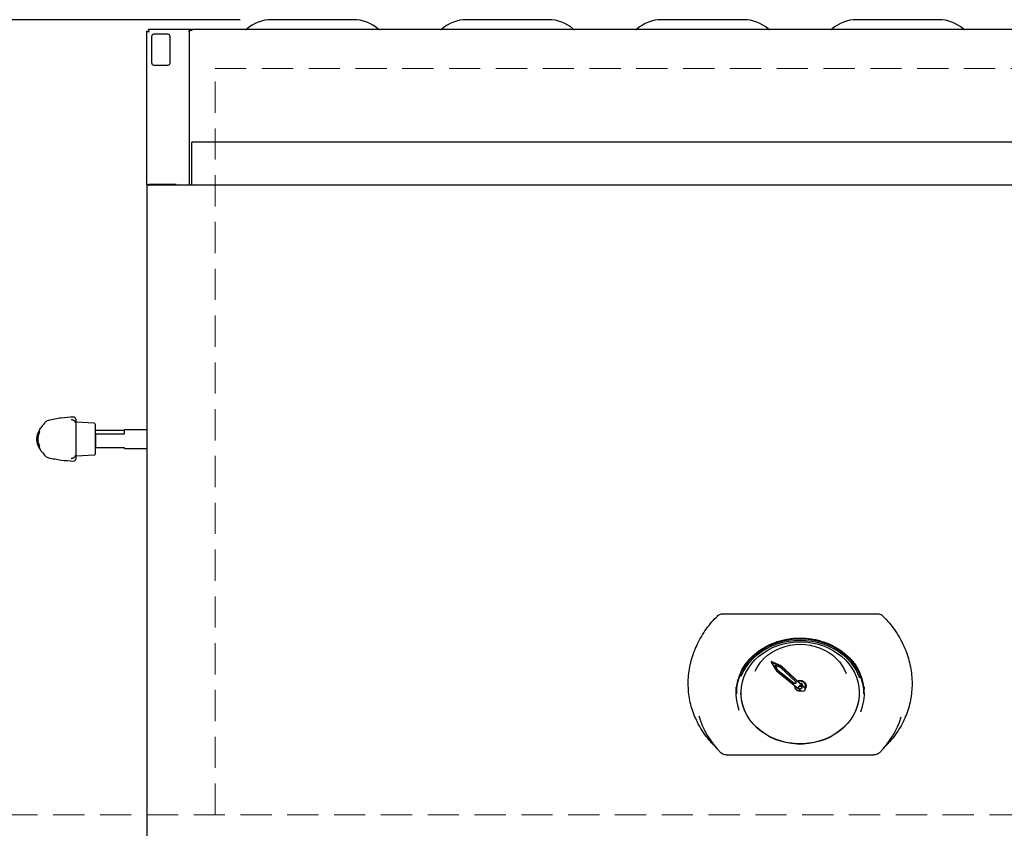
# Model space of a CAD drawing. Header units: inches. Extents: x 42 to 206, y 24 to 147.
# Tile 21 of 47: x 65 to 90, y 104 to 124. Entities that reach past the tile are written whole.
import ezdxf

# ---------------------------------------------------------------- set-up
doc = ezdxf.new("R2010")
doc.units = ezdxf.units.IN
doc.header["$LTSCALE"] = 16
doc.header["$MEASUREMENT"] = 0
doc.linetypes.add('HIDDEN', pattern=[0.075, 0.05, -0.025])
doc.layers.add('FORMAT', color=7, linetype='Continuous')
doc.styles.add('SLDTEXTSTYLE0', font='TXT', dxfattribs={"width": 0.75})
doc.dimstyles.new('SLDDIMSTYLE0', dxfattribs={"dimtxt": 1.5, "dimasz": 2.08, "dimexe": 0, "dimexo": 0.0625, "dimgap": 0.375, "dimtad": 0, "dimtih": 1, "dimtoh": 1, "dimdec": 0, "dimrnd": 1e-09, "dimzin": 12, "dimdsep": 46, "dimlunit": 5, "dimtxsty": 'SLDTEXTSTYLE0', "dimsah": 1, "dimcen": 0.09, "dimadec": 0, "dimazin": 3, "dimtfac": 1, "dimtdec": 0, "dimtofl": 0, "dimtmove": 0, "dimatfit": 3, "dimfxl": 0, "dimfrac": 2, "dimtolj": 1, "dimtzin": 12, "dimarcsym": 0})

# ---------------------------------------------------------------- blocks, each defined once
blk = doc.blocks.new('_D_9')
at = {"layer": 'FORMAT'}
for p, q in [((70.85, 124.343), (54.953, 124.343)), ((56.953, 124.343), (56.953, 111.747)), ((56.953, 96.726), (56.953, 109.322)), ((68.8, 96.726), (54.953, 96.726))]:
    blk.add_line(p, q, dxfattribs=at)
for points in [[(56.953, 124.343), (56.633, 122.263), (57.273, 122.263)], [(56.953, 96.726), (57.273, 98.806), (56.633, 98.806)]]:
    blk.add_solid(points, dxfattribs=at)
at = {"layer": 'FORMAT', "insert": (55.653, 111.255), "char_height": 1.5, "attachment_point": 1, "style": 'SLDTEXTSTYLE0'}
blk.add_mtext('3A', dxfattribs=at)

msp = doc.modelspace()

# ---------------------------------------------------------------- linework, layer by layer
at = {"color": 7, "linetype": 'Continuous', "lineweight": 25}
for p, q in [((73.753, 124.343), (71.65, 124.343)), ((78.753, 124.343), (76.65, 124.343)), ((83.753, 124.343), (81.65, 124.343)), ((88.753, 124.343), (86.65, 124.343)), ((68.452, 124.051), (68.49, 124.051)), ((68.452, 120.115), (68.452, 124.051)), ((69.595, 124.093), (68.493, 124.093)), ((68.493, 124.093), (68.493, 124.055)), ((69, 123.968), (68.626, 123.968)), ((69.537, 124.035), (69.537, 120.1)), ((69.595, 124.07), (69.595, 124.093)), ((69.595, 124.093), (69.615, 124.093)), ((69.595, 124.07), (69.615, 124.07)), ((100.789, 124.093), (69.615, 124.093)), ((69.615, 124.07), (69.615, 124.093)), ((68.577, 123.918), (68.577, 123.23)), ((69.049, 123.23), (69.049, 123.918)), ((68.626, 123.18), (69, 123.18)), ((100.796, 121.206), (69.608, 121.206)), ((69.608, 121.148), (69.608, 121.206)), ((69.608, 120.1), (69.608, 121.148)), ((68.452, 120.115), (68.504, 120.115)), ((68.452, 120.115), (68.452, 119.538)), ((68.504, 120.085), (68.504, 120.115)), ((101.9, 120.1), (68.504, 120.1)), ((69.202, 120.116), (68.524, 120.116)), ((69.202, 120.1), (69.202, 120.116)), ((68.452, 119.538), (68.452, 117.647)), ((68.452, 117.647), (68.452, 101.944)), ((66.629, 114.101), (66.629, 114.093)), ((66.54, 114.08), (66.543, 114.079)), ((66.629, 114.093), (66.629, 114.003)), ((66.629, 114.003), (66.629, 113.996)), ((67.105, 113.996), (66.652, 114.02)), ((67.129, 113.972), (67.129, 113.206)), ((65.634, 113.623), (65.657, 113.724)), ((65.637, 113.623), (65.634, 113.623)), ((65.636, 113.57), (65.637, 113.623)), ((65.656, 113.687), (65.65, 113.639)), ((65.676, 113.777), (65.655, 113.716)), ((65.657, 113.724), (65.66, 113.724)), ((65.66, 113.724), (65.681, 113.777)), ((65.674, 113.777), (65.666, 113.752)), ((65.681, 113.777), (65.676, 113.777)), ((65.706, 113.777), (65.702, 113.777)), ((67.139, 113.81), (67.129, 113.806)), ((67.129, 113.732), (67.139, 113.727)), ((67.879, 113.81), (67.139, 113.81)), ((67.139, 113.727), (67.139, 113.368)), ((67.139, 113.727), (67.879, 113.727)), ((68.452, 113.826), (67.879, 113.826)), ((67.879, 113.727), (67.879, 113.826)), ((65.657, 113.454), (65.633, 113.57)), ((65.633, 113.57), (65.636, 113.57)), ((65.648, 113.474), (65.674, 113.402)), ((65.655, 113.46), (65.676, 113.402)), ((65.676, 113.402), (65.655, 113.454)), ((65.66, 113.454), (65.657, 113.454)), ((65.681, 113.402), (65.66, 113.454)), ((65.676, 113.402), (65.681, 113.402)), ((65.702, 113.402), (65.706, 113.402)), ((67.139, 113.368), (67.129, 113.372)), ((67.879, 113.368), (67.139, 113.368)), ((67.879, 113.351), (67.879, 113.368)), ((67.879, 113.351), (68.452, 113.351)), ((65.833, 113.176), (65.833, 113.176)), ((66.542, 113.098), (66.541, 113.098)), ((66.629, 113.182), (66.629, 113.175)), ((66.629, 113.175), (66.629, 113.085)), ((66.652, 113.158), (67.105, 113.182)), ((83.217, 109.107), (87.186, 109.107)), ((84.719, 107.772), (84.462, 107.883)), ((84.462, 107.883), (84.462, 107.873)), ((84.719, 107.762), (84.462, 107.873)), ((84.462, 107.873), (84.592, 107.643)), ((84.694, 107.733), (84.55, 107.796)), ((84.55, 107.796), (84.625, 107.664)), ((84.558, 107.793), (84.625, 107.674)), ((84.592, 107.643), (85.228, 107.132)), ((84.625, 107.674), (84.625, 107.664)), ((84.625, 107.674), (85.049, 107.333)), ((84.625, 107.664), (85.049, 107.323)), ((85.093, 107.363), (84.694, 107.733)), ((84.719, 107.772), (84.719, 107.762)), ((85.315, 107.218), (84.719, 107.772)), ((85.315, 107.208), (84.719, 107.762)), ((85.049, 107.333), (85.049, 107.323)), ((85.093, 107.333), (85.049, 107.333)), ((85.093, 107.323), (85.049, 107.323)), ((85.093, 107.335), (85.091, 107.333)), ((85.093, 107.363), (85.093, 107.323)), ((83.572, 107.147), (83.572, 107.059)), ((85.052, 107.274), (85.052, 107.263)), ((85.052, 107.263), (85.052, 107.262)), ((85.061, 107.266), (85.061, 107.262)), ((85.061, 107.262), (85.061, 107.258)), ((85.159, 107.23), (85.159, 107.22)), ((85.202, 107.136), (85.222, 107.137)), ((85.245, 107.22), (85.245, 107.23)), ((85.271, 107.258), (85.271, 107.263)), ((85.331, 107.171), (85.331, 107.181)), ((85.343, 107.258), (85.343, 107.262)), ((85.352, 107.262), (85.352, 107.263)), ((86.832, 107.059), (86.832, 107.147)), ((82.954, 105.777), (83.115, 105.603)), ((87.288, 105.603), (87.45, 105.777)), ((83.313, 105.489), (87.091, 105.489))]:
    msp.add_line(p, q, dxfattribs=at)
at = {"color": 7, "linetype": 'Continuous', "lineweight": 25, "flags": 128}
for points in [[(69.537, 124.035), (69.538, 124.042), (69.541, 124.048), (69.547, 124.055), (69.554, 124.06), (69.563, 124.064), (69.573, 124.068), (69.583, 124.07), (69.595, 124.07)], [(68.524, 120.116), (68.51, 120.114), (68.504, 120.113)], [(83.572, 107.059), (83.579, 107.189), (83.6, 107.318), (83.634, 107.445), (83.682, 107.569), (83.743, 107.688), (83.816, 107.802), (83.901, 107.909), (83.997, 108.009), (84.104, 108.101), (84.219, 108.185), (84.344, 108.258), (84.475, 108.322), (84.613, 108.374), (84.756, 108.416), (84.902, 108.445), (85.051, 108.463), (85.202, 108.469)], [(85.202, 108.392), (85.348, 108.386), (85.493, 108.368), (85.635, 108.337), (85.774, 108.295), (85.906, 108.242), (86.033, 108.178), (86.151, 108.103), (86.261, 108.019), (86.361, 107.926), (86.45, 107.825), (86.527, 107.718), (86.592, 107.604), (86.644, 107.486), (86.682, 107.363), (86.707, 107.238), (86.718, 107.112), (86.714, 106.985), (86.697, 106.859), (86.665, 106.736), (86.62, 106.615), (86.561, 106.499), (86.49, 106.388), (86.407, 106.284), (86.312, 106.187), (86.207, 106.098), (86.093, 106.019), (85.971, 105.949), (85.841, 105.89), (85.705, 105.843), (85.565, 105.806), (85.421, 105.782), (85.275, 105.77), (85.128, 105.77), (84.983, 105.782), (84.839, 105.806), (84.698, 105.843), (84.563, 105.89), (84.433, 105.949), (84.31, 106.019), (84.196, 106.098), (84.091, 106.187), (83.997, 106.284), (83.914, 106.388), (83.842, 106.499), (83.784, 106.615), (83.739, 106.736), (83.707, 106.859), (83.689, 106.985), (83.686, 107.112), (83.696, 107.238), (83.721, 107.363), (83.76, 107.486), (83.812, 107.604), (83.876, 107.718), (83.954, 107.825), (84.043, 107.926), (84.143, 108.019), (84.252, 108.103), (84.371, 108.178), (84.497, 108.242), (84.63, 108.295), (84.768, 108.337), (84.91, 108.368), (85.055, 108.386), (85.202, 108.392)], [(83.693, 107.507), (83.701, 107.527), (83.759, 107.647), (83.83, 107.761), (83.913, 107.869), (84.007, 107.97), (84.112, 108.063), (84.226, 108.147), (84.349, 108.221), (84.479, 108.285), (84.616, 108.338), (84.758, 108.38), (84.904, 108.41), (85.052, 108.428), (85.202, 108.434)], [(84.049, 107.638), (84.067, 107.676), (84.124, 107.778), (84.194, 107.874), (84.275, 107.963), (84.366, 108.045), (84.467, 108.117), (84.576, 108.18), (84.693, 108.232), (84.815, 108.273), (84.941, 108.303), (85.071, 108.321), (85.202, 108.327)], [(85.202, 108.469), (85.352, 108.463), (85.501, 108.445), (85.648, 108.416), (85.791, 108.374), (85.928, 108.322), (86.06, 108.258), (86.184, 108.185), (86.3, 108.101), (86.406, 108.009), (86.503, 107.909), (86.588, 107.802), (86.661, 107.688), (86.722, 107.569), (86.77, 107.445), (86.804, 107.318), (86.825, 107.189), (86.832, 107.059)], [(85.202, 108.434), (85.351, 108.428), (85.5, 108.41), (85.646, 108.38), (85.787, 108.338), (85.924, 108.285), (86.054, 108.221), (86.177, 108.147), (86.292, 108.063), (86.396, 107.97), (86.49, 107.869), (86.573, 107.761), (86.644, 107.647), (86.702, 107.527), (86.726, 107.467)], [(85.202, 108.327), (85.333, 108.321), (85.462, 108.303), (85.589, 108.273), (85.711, 108.232), (85.827, 108.18), (85.936, 108.117), (86.037, 108.045), (86.129, 107.963), (86.21, 107.874), (86.279, 107.778), (86.337, 107.676), (86.378, 107.577)], [(85.093, 107.353), (85.08, 107.34), (85.075, 107.333)], [(85.076, 107.333), (85.08, 107.338), (85.093, 107.351)], [(85.093, 107.339), (85.088, 107.333), (85.088, 107.333)], [(85.202, 107.393), (85.155, 107.387), (85.139, 107.381)], [(85.14, 107.38), (85.155, 107.385), (85.202, 107.391)], [(85.202, 107.384), (85.158, 107.378), (85.147, 107.374)], [(85.327, 107.201), (85.336, 107.22), (85.343, 107.258), (85.336, 107.295), (85.316, 107.329), (85.285, 107.356), (85.245, 107.373), (85.202, 107.379), (85.158, 107.373), (85.15, 107.371)], [(85.202, 107.391), (85.248, 107.385), (85.29, 107.367), (85.323, 107.338), (85.344, 107.302), (85.352, 107.262), (85.344, 107.222), (85.329, 107.194)], [(83.572, 107.107), (83.57, 107.124), (83.564, 107.228)], [(86.718, 107.086), (86.714, 106.991), (86.697, 106.866), (86.665, 106.742), (86.62, 106.621), (86.561, 106.505), (86.49, 106.394), (86.407, 106.29), (86.312, 106.193), (86.207, 106.104), (86.093, 106.025), (85.971, 105.956), (85.841, 105.897), (85.705, 105.849), (85.565, 105.813), (85.421, 105.788), (85.275, 105.776), (85.128, 105.776), (84.983, 105.788), (84.839, 105.813), (84.698, 105.849), (84.563, 105.897), (84.433, 105.956), (84.31, 106.025), (84.196, 106.104), (84.091, 106.193), (83.997, 106.29), (83.914, 106.394), (83.842, 106.505), (83.784, 106.621), (83.739, 106.742), (83.707, 106.866), (83.689, 106.991), (83.685, 107.086)], [(85.202, 107.257), (85.218, 107.254), (85.232, 107.246), (85.241, 107.234), (85.245, 107.22), (85.241, 107.206), (85.232, 107.194), (85.218, 107.186), (85.202, 107.183), (85.185, 107.186), (85.171, 107.194), (85.162, 107.206), (85.159, 107.22), (85.162, 107.234), (85.171, 107.246), (85.185, 107.254), (85.202, 107.257)], [(85.315, 107.208), (85.327, 107.19), (85.331, 107.17), (85.326, 107.151), (85.313, 107.134), (85.294, 107.122), (85.271, 107.118), (85.248, 107.122), (85.228, 107.132)], [(85.315, 107.218), (85.327, 107.2), (85.331, 107.181)], [(86.84, 107.228), (86.833, 107.124), (86.832, 107.112)]]:
    msp.add_lwpolyline(points, dxfattribs=at)
at = {"color": 7, "linetype": 'Continuous', "lineweight": 25}
for centre, radius, start, end in [((71.65, 123.386), 0.957, 90, 131.463), ((73.753, 123.386), 0.957, 48.537, 90), ((76.65, 123.386), 0.957, 90, 131.463), ((78.753, 123.386), 0.957, 48.537, 90), ((81.65, 123.386), 0.957, 90, 131.463), ((83.753, 123.386), 0.957, 48.537, 90), ((86.65, 123.386), 0.957, 90, 131.463), ((88.753, 123.386), 0.957, 48.537, 90), ((70.99, 124.133), 0.0407, 270, 311.463), ((74.414, 124.133), 0.0407, 228.537, 270), ((75.99, 124.133), 0.0407, 270, 311.463), ((79.414, 124.133), 0.0407, 228.537, 270), ((80.99, 124.133), 0.0407, 270, 311.463), ((84.414, 124.133), 0.0407, 228.537, 270), ((85.99, 124.133), 0.0407, 270, 311.463), ((89.414, 124.133), 0.0407, 228.537, 270), ((66.579, 114.101), 0.05, 360, 90.9968), ((66.654, 114.045), 0.025, 180, 267), ((67.104, 113.972), 0.025, 0, 87), ((66.654, 113.133), 0.025, 93, 180), ((67.104, 113.206), 0.025, 273, 0), ((66.579, 113.077), 0.05, 268.9785, 0), ((84.805, 107.07), 1.251, 153.415, 200.0284), ((85.592, 107.07), 1.258, 337.9244, 30.3315), ((85.21, 107.252), 0.142, 4.737, 93.5335), ((85.21, 107.251), 0.133, 4.737, 93.5335), ((85.207, 107.259), 0.0642, 359.2417, 94.7136), ((85.193, 107.27), 0.14, 178.5012, 283.9339), ((85.191, 107.265), 0.129, 179.3263, 274.8734), ((85.199, 107.227), 0.0402, 86.1643, 175.5653), ((85.204, 107.227), 0.0402, 4.4347, 93.8357), ((84.724, 107.122), 2.213, 196.4802, 225.4106), ((85.659, 107.135), 2.236, 314.7336, 342.5102)]:
    msp.add_arc(centre, radius, start, end, dxfattribs=at)
for centre, major_axis in [((68.628, 123.917), (-0.0364, 0.0364)), ((68.999, 123.917), (0.0364, 0.0364)), ((68.628, 123.231), (-0.0364, -0.0364)), ((68.999, 123.231), (0.0364, -0.0364))]:
    msp.add_ellipse(centre, major_axis=major_axis, ratio=0.970288, start_param=5.512866, end_param=7.053504, dxfattribs=at)
for points in [[(68.452, 124.051), (68.453, 124.05), (68.454, 124.047), (68.468, 124.043), (68.487, 124.039), (68.502, 124.036), (68.51, 124.035)], [(68.49, 124.051), (68.49, 124.05), (68.491, 124.047), (68.495, 124.043), (68.502, 124.039), (68.507, 124.036), (68.51, 124.035)], [(68.51, 124.035), (68.508, 124.042), (68.506, 124.057), (68.502, 124.077), (68.497, 124.09), (68.495, 124.092), (68.493, 124.093)], [(68.51, 124.035), (68.508, 124.037), (68.506, 124.043), (68.502, 124.049), (68.497, 124.054), (68.495, 124.054), (68.493, 124.055)], [(69.595, 124.093), (69.587, 124.092), (69.572, 124.09), (69.553, 124.077), (69.539, 124.057), (69.538, 124.042), (69.537, 124.035)]]:
    msp.add_open_spline(points, degree=3, dxfattribs=at)
for points, knots in [([(66.582, 114.151), (66.473, 114.146), (66.255, 114.136), (66.043, 114.09), (65.936, 114.066)], [0, 0, 0, 0, 0.500015, 1, 1, 1, 1]), ([(65.834, 114.003), (65.812, 113.978), (65.764, 113.925), (65.71, 113.849), (65.685, 113.796), (65.677, 113.778)], [0, 0, 0, 0, 0.3575255, 0.7825172, 1, 1, 1, 1]), ([(65.94, 114.067), (65.927, 114.063), (65.9, 114.056), (65.865, 114.034), (65.842, 114.016), (65.834, 114.005), (65.833, 114.004)], [0, 0, 0, 0, 0.31243, 0.660761, 0.981049, 1, 1, 1, 1]), ([(66.543, 114.08), (66.536, 114.081), (66.523, 114.084), (66.514, 114.088), (66.515, 114.088), (66.515, 114.088)], [0, 0, 0, 0, 0.409363, 0.83264, 1, 1, 1, 1]), ([(66.628, 114.004), (66.628, 114.006), (66.629, 114.018), (66.619, 114.039), (66.603, 114.056), (66.583, 114.067), (66.564, 114.075), (66.547, 114.078), (66.54, 114.079)], [0, 0, 0, 0, 0.050327, 0.226574, 0.395641, 0.587244, 0.846633, 1, 1, 1, 1]), ([(66.629, 113.996), (66.629, 113.996), (66.629, 113.995), (66.629, 113.99), (66.629, 113.979), (66.629, 113.964), (66.629, 113.947), (66.629, 113.936), (66.629, 113.93)], [0, 0, 0, 0, 0.050615, 0.239199, 0.428268, 0.61833, 0.80918, 1, 1, 1, 1]), ([(66.629, 113.93), (66.629, 113.874), (66.629, 113.76), (66.629, 113.585), (66.629, 113.412), (66.629, 113.303), (66.629, 113.248)], [0, 0, 0, 0, 0.252375, 0.512072, 0.752872, 1, 1, 1, 1]), ([(65.637, 113.633), (65.634, 113.618), (65.629, 113.597), (65.633, 113.576), (65.634, 113.57)], [0, 0, 0, 0, 0.687773, 1, 1, 1, 1]), ([(65.65, 113.688), (65.644, 113.655), (65.631, 113.589), (65.644, 113.523), (65.65, 113.49)], [0, 0, 0, 0, 0.497936, 1, 1, 1, 1]), ([(65.653, 113.492), (65.646, 113.524), (65.634, 113.589), (65.646, 113.654), (65.653, 113.687)], [0, 0, 0, 0, 0.497963, 1, 1, 1, 1]), ([(65.642, 113.688), (65.646, 113.701), (65.65, 113.718), (65.656, 113.733), (65.657, 113.736)], [0, 0, 0, 0, 0.743901, 1, 1, 1, 1]), ([(65.648, 113.623), (65.646, 113.612), (65.639, 113.568), (65.649, 113.525), (65.656, 113.492)], [0, 0, 0, 0, 0.255214, 1, 1, 1, 1]), ([(65.66, 113.49), (65.654, 113.523), (65.641, 113.589), (65.654, 113.655), (65.66, 113.688)], [0, 0, 0, 0, 0.497961, 1, 1, 1, 1]), ([(65.689, 113.782), (65.687, 113.781), (65.686, 113.779), (65.68, 113.769), (65.675, 113.757), (65.668, 113.742), (65.66, 113.72), (65.654, 113.701), (65.65, 113.688)], [0, 0, 0, 0, 0.249165, 0.374981, 0.500126, 0.624396, 0.748943, 1, 1, 1, 1]), ([(65.693, 113.777), (65.681, 113.745), (65.657, 113.685), (65.646, 113.588), (65.657, 113.492), (65.681, 113.432), (65.693, 113.402)], [0, 0, 0, 0, 0.260842, 0.500178, 0.748843, 1, 1, 1, 1]), ([(65.653, 113.687), (65.654, 113.692), (65.657, 113.702), (65.661, 113.715), (65.664, 113.723), (65.666, 113.728), (65.667, 113.729), (65.667, 113.729)], [0, 0, 0, 0, 0.251464, 0.499392, 0.624596, 0.749965, 1, 1, 1, 1]), ([(65.696, 113.402), (65.682, 113.439), (65.652, 113.515), (65.655, 113.596), (65.656, 113.636)], [0, 0, 0, 0, 0.498878, 1, 1, 1, 1]), ([(65.656, 113.636), (65.656, 113.597), (65.655, 113.517), (65.686, 113.441), (65.702, 113.402)], [0, 0, 0, 0, 0.477892, 1, 1, 1, 1]), ([(65.667, 113.729), (65.667, 113.729), (65.668, 113.729), (65.666, 113.723), (65.664, 113.715), (65.66, 113.702), (65.657, 113.692), (65.656, 113.687)], [0, 0, 0, 0, 0.249829, 0.375238, 0.500532, 0.748199, 1, 1, 1, 1]), ([(65.67, 113.764), (65.666, 113.758), (65.661, 113.749), (65.659, 113.739), (65.658, 113.736)], [0, 0, 0, 0, 0.7272288, 1, 1, 1, 1]), ([(65.66, 113.562), (65.659, 113.598), (65.658, 113.671), (65.684, 113.741), (65.697, 113.777)], [0, 0, 0, 0, 0.482499, 1, 1, 1, 1]), ([(65.66, 113.688), (65.663, 113.701), (65.669, 113.72), (65.676, 113.742), (65.681, 113.757), (65.686, 113.769), (65.689, 113.779), (65.689, 113.781), (65.689, 113.782)], [0, 0, 0, 0, 0.248501, 0.374135, 0.499531, 0.624241, 0.749386, 1, 1, 1, 1]), ([(65.702, 113.777), (65.688, 113.742), (65.661, 113.674), (65.66, 113.599), (65.66, 113.562)], [0, 0, 0, 0, 0.4985932, 1, 1, 1, 1]), ([(65.706, 113.402), (65.694, 113.432), (65.671, 113.492), (65.66, 113.589), (65.671, 113.686), (65.695, 113.747), (65.706, 113.777)], [0, 0, 0, 0, 0.2507884, 0.5002121, 0.7489967, 1, 1, 1, 1]), ([(65.657, 113.442), (65.656, 113.446), (65.65, 113.461), (65.645, 113.478), (65.642, 113.49)], [0, 0, 0, 0, 0.248559, 1, 1, 1, 1]), ([(65.65, 113.49), (65.654, 113.478), (65.659, 113.459), (65.668, 113.436), (65.674, 113.421), (65.68, 113.41), (65.686, 113.399), (65.687, 113.398), (65.688, 113.397)], [0, 0, 0, 0, 0.248837, 0.37458, 0.500171, 0.625112, 0.749879, 1, 1, 1, 1]), ([(65.667, 113.449), (65.667, 113.45), (65.666, 113.45), (65.664, 113.455), (65.661, 113.463), (65.657, 113.476), (65.654, 113.487), (65.653, 113.492)], [0, 0, 0, 0, 0.249246, 0.374701, 0.499969, 0.749524, 1, 1, 1, 1]), ([(65.656, 113.492), (65.657, 113.487), (65.66, 113.476), (65.664, 113.464), (65.666, 113.455), (65.667, 113.45), (65.667, 113.45), (65.667, 113.449)], [0, 0, 0, 0, 0.25031, 0.499804, 0.62498, 0.750141, 1, 1, 1, 1]), ([(65.659, 113.443), (65.664, 113.43), (65.682, 113.375), (65.74, 113.283), (65.801, 113.213), (65.833, 113.176)], [0, 0, 0, 0, 0.13256, 0.533681, 1, 1, 1, 1]), ([(65.688, 113.397), (65.688, 113.398), (65.689, 113.399), (65.685, 113.41), (65.681, 113.421), (65.676, 113.436), (65.668, 113.459), (65.663, 113.478), (65.66, 113.49)], [0, 0, 0, 0, 0.248769, 0.374571, 0.499684, 0.624777, 0.750309, 1, 1, 1, 1]), ([(65.833, 113.175), (65.841, 113.167), (65.859, 113.147), (65.896, 113.124), (65.925, 113.115), (65.94, 113.111)], [0, 0, 0, 0, 0.269905, 0.642016, 1, 1, 1, 1]), ([(65.934, 113.112), (66.041, 113.089), (66.254, 113.042), (66.473, 113.032), (66.582, 113.027)], [0, 0, 0, 0, 0.4999874, 1, 1, 1, 1]), ([(66.513, 113.09), (66.513, 113.09), (66.514, 113.09), (66.523, 113.094), (66.536, 113.097), (66.542, 113.099)], [0, 0, 0, 0, 0.219022, 0.59937, 1, 1, 1, 1]), ([(66.541, 113.099), (66.55, 113.101), (66.569, 113.105), (66.591, 113.114), (66.61, 113.129), (66.626, 113.149), (66.628, 113.167), (66.628, 113.176)], [0, 0, 0, 0, 0.23191, 0.496034, 0.676438, 0.845431, 1, 1, 1, 1]), ([(66.629, 113.248), (66.629, 113.246), (66.629, 113.24), (66.629, 113.226), (66.629, 113.21), (66.629, 113.196), (66.629, 113.186), (66.629, 113.183), (66.629, 113.182)], [0, 0, 0, 0, 0.055201, 0.244888, 0.433717, 0.622284, 0.81115, 1, 1, 1, 1]), ([(66.629, 113.085), (66.629, 113.079), (66.629, 113.074), (66.629, 113.077), (66.629, 113.077)], [0, 0, 0, 0, 0.999979, 1, 1, 1, 1]), ([(82.955, 105.779), (82.94, 105.794), (82.867, 105.867), (82.755, 106.014), (82.622, 106.218), (82.518, 106.427), (82.439, 106.634), (82.382, 106.838), (82.346, 107.05), (82.33, 107.264), (82.335, 107.478), (82.361, 107.693), (82.408, 107.909), (82.475, 108.12), (82.562, 108.326), (82.667, 108.525), (82.793, 108.718), (82.931, 108.895), (83.033, 109.002), (83.08, 109.052)], [0, 0, 0, 0, 0.0173068, 0.0834761, 0.1514402, 0.2200254, 0.2792088, 0.3387977, 0.3996622, 0.4609665, 0.5206012, 0.5806492, 0.6420014, 0.7038049, 0.7634605, 0.823533, 0.8849256, 0.9467773, 1, 1, 1, 1]), ([(83.08, 109.052), (83.095, 109.065), (83.126, 109.09), (83.176, 109.105), (83.207, 109.107), (83.217, 109.107)], [0, 0, 0, 0, 0.4009, 0.802249, 1, 1, 1, 1]), ([(87.186, 109.107), (87.207, 109.106), (87.248, 109.102), (87.294, 109.078), (87.316, 109.059), (87.323, 109.052)], [0, 0, 0, 0, 0.39673, 0.793605, 1, 1, 1, 1]), ([(87.323, 109.052), (87.381, 108.99), (87.498, 108.867), (87.649, 108.664), (87.781, 108.447), (87.886, 108.229), (87.965, 108.014), (88.021, 107.804), (88.058, 107.589), (88.073, 107.374), (88.068, 107.159), (88.043, 106.947), (87.996, 106.736), (87.929, 106.531), (87.842, 106.334), (87.737, 106.144), (87.61, 105.963), (87.512, 105.84), (87.454, 105.782), (87.45, 105.778)], [0, 0, 0, 0, 0.065603, 0.131772, 0.199736, 0.268321, 0.327505, 0.387093, 0.447958, 0.509262, 0.568896, 0.628944, 0.690296, 0.7521, 0.811755, 0.871827, 0.93322, 0.995071, 1, 1, 1, 1]), ([(83.686, 107.624), (83.7, 107.653), (83.734, 107.72), (83.8, 107.819), (83.881, 107.921), (83.972, 108.016), (84.072, 108.105), (84.18, 108.185), (84.297, 108.257), (84.42, 108.32), (84.548, 108.374), (84.682, 108.418), (84.82, 108.451), (84.961, 108.474), (85.103, 108.487), (85.246, 108.489), (85.389, 108.481), (85.53, 108.461), (85.669, 108.432), (85.804, 108.392), (85.935, 108.342), (86.06, 108.282), (86.179, 108.214), (86.291, 108.137), (86.394, 108.052), (86.488, 107.959), (86.573, 107.86), (86.636, 107.773), (86.667, 107.717), (86.678, 107.698)], [0, 0, 0, 0, 0.029762, 0.067954, 0.106113, 0.144241, 0.18234, 0.220415, 0.25847, 0.296508, 0.334533, 0.372548, 0.410555, 0.448557, 0.486553, 0.524547, 0.562538, 0.600527, 0.638514, 0.676502, 0.714491, 0.752483, 0.790481, 0.828488, 0.866508, 0.904544, 0.942603, 0.980688, 1, 1, 1, 1]), ([(83.313, 105.49), (83.301, 105.49), (83.269, 105.492), (83.217, 105.508), (83.186, 105.534), (83.17, 105.546)], [0, 0, 0, 0, 0.215227, 0.608158, 1, 1, 1, 1]), ([(87.233, 105.546), (87.225, 105.539), (87.202, 105.518), (87.154, 105.495), (87.112, 105.492), (87.091, 105.49)], [0, 0, 0, 0, 0.21523, 0.608159, 1, 1, 1, 1])]:
    msp.add_open_spline(points, degree=3, knots=knots, dxfattribs=at)
at = {"layer": 'FORMAT', "linetype": 'HIDDEN', "lineweight": 18}
for p, q in [((70.202, 103.956), (70.202, 123.093)), ((70.202, 123.093), (100.202, 123.093)), ((150.854, 103.956), (46.763, 103.956))]:
    msp.add_line(p, q, dxfattribs=at)

# ---------------------------------------------------------------- dimensions: what is measured, and where the dimension line sits
at = {"layer": 'FORMAT'}
dim = msp.add_linear_dim(base=(56.953, 96.726), p1=(71.65, 124.343), p2=(69.6, 96.726), angle=90, text='3A', dimstyle='SLDDIMSTYLE0', dxfattribs=at)
dim.commit()
dim.dimension.update_dxf_attribs({"geometry": '_D_9', "text_midpoint": (56.953, 110.534), "dimtype": 160})

doc.saveas('drawing.dxf')
